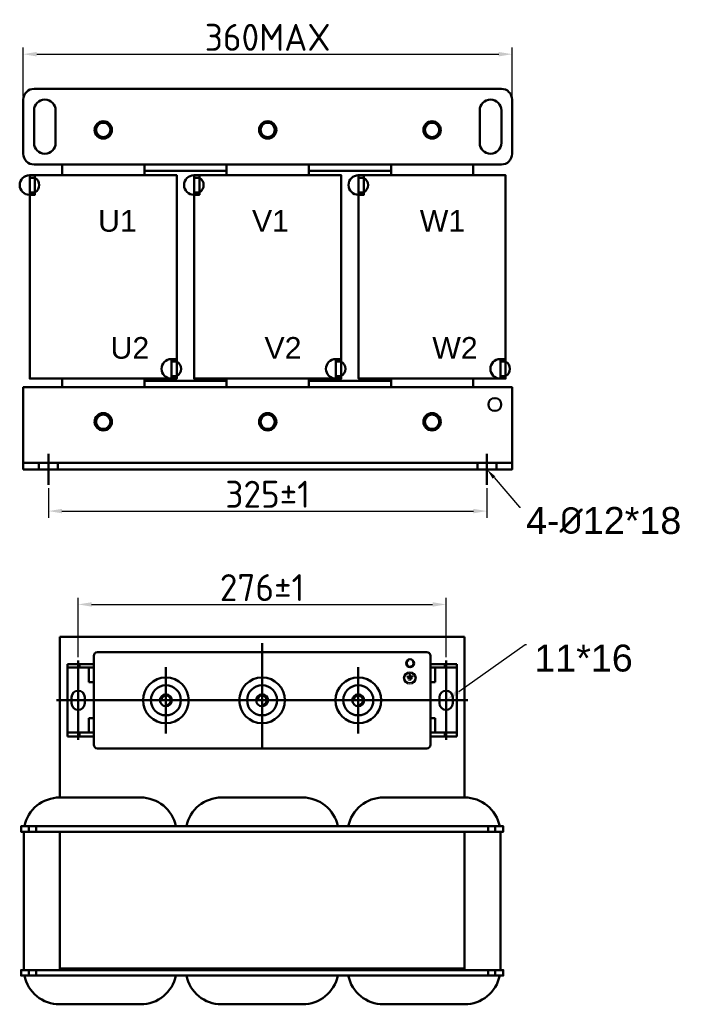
# Model space of a CAD drawing. Header units: millimetres. Extents: x -614 to 481, y 220 to 981.
# Tile 1 of 2: x -614 to -120, y 250 to 981. Entities that reach past the tile are written whole.
import ezdxf
from ezdxf import colors
from ezdxf.entities.mleader import LeaderData, LeaderLine
from ezdxf.math import Vec2, Vec3

# ---------------------------------------------------------------- set-up
doc = ezdxf.new("R2010")
doc.units = ezdxf.units.MM
doc.layers.get('0').update_dxf_attribs({"lineweight": 50})
doc.styles.add('GOST-2.304_Type-B', font='GOST Common.ttf')
doc.styles.get("Standard").update_dxf_attribs({"font": 'arial.ttf'})
doc.dimstyles.new('ISO-25', dxfattribs={"dimtxt": 5, "dimasz": 2.5, "dimexe": 1.25, "dimexo": 0.625, "dimtad": 1, "dimtoh": 1, "dimdec": 0, "dimtxsty": 'GOST-2.304_Type-B', "dimcen": 2.5, "dimadec": 0, "dimazin": 0, "dimtfac": 1, "dimtdec": 0, "dimtmove": 0, "dimatfit": 3, "dimfxl": 1, "dimarcsym": 0})

# ---------------------------------------------------------------- blocks, each defined once
blk = doc.blocks.new('*D30')
at = {"color": 0, "lineweight": -2, "transparency": 16777216}
for p, q in [((-592.5, 632.93), (-592.5, 610.87)), ((-267.21, 632.93), (-267.21, 610.87)), ((-582.5, 615.87), (-277.21, 615.87))]:
    blk.add_line(p, q, dxfattribs=at)
at = {"color": 0, "transparency": 16777216}
for points in [[(-582.5, 617.53), (-582.5, 614.2), (-592.5, 615.87)], [(-277.21, 617.53), (-277.21, 614.2), (-267.21, 615.87)]]:
    blk.add_solid(points, dxfattribs=at)
at = {"layer": 'Defpoints', "color": 0, "transparency": 16777216}
for p in [(-592.5, 635.43), (-267.21, 635.43), (-267.21, 615.87)]:
    blk.add_point(p, dxfattribs=at)
at = {"color": 0, "transparency": 16777216, "insert": (-429.85, 628.37), "char_height": 20, "attachment_point": 5, "style": 'GOST-2.304_Type-B'}
blk.add_mtext('325%%P1', dxfattribs=at)
blk = doc.blocks.new('*D29')
at = {"color": 0, "lineweight": -2, "transparency": 16777216}
for p, q in [((-611.21, 923.78), (-611.21, 960.01)), ((-248.5, 923.78), (-248.5, 960.01)), ((-601.21, 955.01), (-258.5, 955.01))]:
    blk.add_line(p, q, dxfattribs=at)
at = {"color": 0, "transparency": 16777216}
for points in [[(-601.21, 956.68), (-601.21, 953.34), (-611.21, 955.01)], [(-258.5, 956.68), (-258.5, 953.34), (-248.5, 955.01)]]:
    blk.add_solid(points, dxfattribs=at)
at = {"layer": 'Defpoints', "color": 0, "transparency": 16777216}
for p in [(-248.5, 955.01), (-611.21, 921.28), (-248.5, 921.28)]:
    blk.add_point(p, dxfattribs=at)
at = {"color": 0, "transparency": 16777216, "insert": (-429.85, 967.51), "char_height": 20, "attachment_point": 5, "style": 'GOST-2.304_Type-B'}
blk.add_mtext('360MAX', dxfattribs=at)
blk = doc.blocks.new('*D31')
at = {"color": 0, "lineweight": -2, "transparency": 16777216}
for p, q in [((-570.45, 507.35), (-570.45, 551.57)), ((-297.53, 507.35), (-297.53, 551.57)), ((-560.45, 546.57), (-307.53, 546.57))]:
    blk.add_line(p, q, dxfattribs=at)
at = {"color": 0, "transparency": 16777216}
for points in [[(-560.45, 548.23), (-560.45, 544.9), (-570.45, 546.57)], [(-307.53, 548.23), (-307.53, 544.9), (-297.53, 546.57)]]:
    blk.add_solid(points, dxfattribs=at)
at = {"layer": 'Defpoints', "color": 0, "transparency": 16777216}
for p in [(-297.53, 546.57), (-570.45, 504.85), (-297.53, 504.85)]:
    blk.add_point(p, dxfattribs=at)
at = {"color": 0, "transparency": 16777216, "insert": (-433.99, 559.07), "char_height": 20, "attachment_point": 5, "style": 'GOST-2.304_Type-B'}
blk.add_mtext('276±1', dxfattribs=at)

msp = doc.modelspace()

# ---------------------------------------------------------------- hatches: boundary and pattern name
h = msp.add_hatch(color=256)
h.set_gradient(color1=(250, 250, 255), one_color=1, tint=1)
edge = h.paths.add_edge_path()
edge.add_line((-324.49, 490.06), (-323.6, 490.06))
edge.add_arc((-323.6, 490.36), 0.299, -90, 0)
edge.add_arc((-323.6, 490.36), 0.299, 0, 90)
edge.add_line((-323.6, 490.66), (-324.49, 490.66))
edge.add_line((-324.49, 490.66), (-325.38, 490.66))
edge.add_arc((-325.38, 490.36), 0.299, 90, 180)
edge.add_arc((-325.38, 490.36), 0.299, 180, 270)
edge.add_line((-325.38, 490.06), (-324.49, 490.06))
edge = h.paths.add_edge_path()
edge.add_line((-324.79, 494.67), (-324.79, 493.37))
edge.add_line((-324.79, 493.37), (-326.7, 493.37))
edge.add_arc((-326.7, 493.07), 0.299, 90, 180)
edge.add_line((-327, 493.07), (-327, 493.07))
edge.add_arc((-326.7, 493.07), 0.299, -180, -90)
edge.add_line((-326.7, 492.77), (-324.49, 492.77))
edge.add_line((-324.49, 492.77), (-322.28, 492.77))
edge.add_arc((-322.28, 493.07), 0.299, -90, 0)
edge.add_line((-321.98, 493.07), (-321.98, 493.07))
edge.add_arc((-322.28, 493.07), 0.299, 0, 90)
edge.add_line((-322.28, 493.37), (-324.19, 493.37))
edge.add_line((-324.19, 493.37), (-324.19, 494.67))
edge.add_arc((-324.49, 494.67), 0.299, 0, 90)
edge.add_arc((-324.49, 494.67), 0.299, 90, 180)
edge = h.paths.add_edge_path()
edge.add_arc((-326.03, 491.72), 0.299, 90, 180)
edge.add_arc((-326.03, 491.72), 0.299, -180, -90)
edge.add_line((-326.03, 491.42), (-324.49, 491.42))
edge.add_line((-324.49, 491.42), (-322.95, 491.42))
edge.add_arc((-322.95, 491.72), 0.299, -90, 0)
edge.add_arc((-322.95, 491.72), 0.299, 0, 90)
edge.add_line((-322.95, 492.01), (-324.49, 492.01))
edge.add_line((-324.49, 492.01), (-326.03, 492.01))

# ---------------------------------------------------------------- linework, layer by layer
for p, q in [((-582.32, 865.11), (-582.32, 873.14)), ((-521.34, 865.11), (-521.34, 873.14)), ((-460.35, 865.11), (-460.35, 873.14)), ((-399.36, 865.11), (-399.36, 873.14)), ((-338.37, 865.11), (-338.37, 873.14)), ((-277.38, 865.11), (-277.38, 873.14)), ((-501.19, 728.71), (-501.19, 726.93)), ((-379.22, 728.71), (-379.22, 726.93)), ((-257.24, 728.71), (-257.24, 726.93)), ((-521.34, 712.64), (-521.34, 707.83)), ((-460.35, 712.64), (-460.35, 707.83)), ((-399.36, 712.64), (-399.36, 707.83)), ((-338.37, 712.64), (-338.37, 707.83)), ((-592.5, 635.43), (-592.5, 658.25)), ((-267.21, 635.43), (-267.21, 658.25)), ((-248.5, 651.65), (-611.21, 651.65)), ((-599.58, 651.77), (-599.58, 646.84)), ((-585.41, 651.77), (-585.41, 646.84)), ((-274.3, 651.77), (-274.3, 646.84)), ((-260.13, 651.77), (-260.13, 646.84)), ((-599.58, 646.84), (-585.41, 646.84)), ((-260.13, 646.84), (-274.3, 646.84)), ((-584.17, 522.44), (-283.81, 522.44)), ((-283.81, 522.44), (-283.81, 403.24)), ((-433.99, 517.75), (-433.99, 439.56)), ((-558.85, 508.41), (-558.85, 442.41)), ((-556.18, 511.09), (-311.8, 511.09)), ((-309.12, 508.41), (-309.12, 442.41)), ((-505.34, 500.01), (-505.34, 450.82)), ((-433.99, 500.01), (-433.99, 450.82)), ((-362.64, 500.01), (-362.64, 450.82)), ((-581.15, 475.41), (-586.5, 475.41)), ((-556.18, 475.41), (-311.8, 475.41)), ((-378.28, 475.41), (-329.16, 475.41)), ((-286.83, 475.41), (-281.48, 475.41)), ((-556.18, 439.74), (-311.8, 439.74)), ((-607, 381.88), (-607, 377.88)), ((-601.68, 377.88), (-601.68, 381.88)), ((-266.33, 377.88), (-266.33, 381.88)), ((-261.01, 381.88), (-261.01, 377.88)), ((-584.17, 377.88), (-584.17, 376.55)), ((-283.85, 376.55), (-283.85, 369.87)), ((-283.85, 276.44), (-283.85, 283.11)), ((-607, 271.1), (-607, 275.1)), ((-601.68, 275.1), (-601.68, 271.1)), ((-584.17, 276.44), (-584.17, 275.1)), ((-290.52, 276.44), (-283.85, 276.44)), ((-283.85, 276.44), (-283.85, 276.44)), ((-283.85, 276.44), (-283.85, 275.1)), ((-283.85, 276.44), (-283.85, 276.44)), ((-283.85, 276.44), (-283.85, 275.1)), ((-266.33, 275.1), (-266.33, 271.1)), ((-261.01, 271.1), (-261.01, 275.1))]:
    msp.add_line(p, q)
at = {"color": 0}
for p, q in [((-570.45, 474.97), (-570.45, 504.85)), ((-297.53, 474.97), (-297.53, 504.85)), ((-558.85, 502.17), (-578.48, 502.17)), ((-578.48, 502.17), (-578.48, 448.66)), ((-558.85, 499.67), (-578.48, 499.67)), ((-558.85, 502.17), (-570, 502.17)), ((-569.56, 499.67), (-569.56, 502.17)), ((-558.85, 499.67), (-569.56, 499.67)), ((-558.85, 499.67), (-562.42, 499.67)), ((-562.42, 499.67), (-562.42, 488.79)), ((-558.85, 499.67), (-558.85, 502.17)), ((-309.12, 502.17), (-289.5, 502.17)), ((-309.12, 502.17), (-297.98, 502.17)), ((-309.12, 499.67), (-309.12, 502.17)), ((-309.12, 499.67), (-289.5, 499.67)), ((-309.12, 499.67), (-298.42, 499.67)), ((-309.12, 499.67), (-305.56, 499.67)), ((-305.56, 499.67), (-305.56, 488.79)), ((-298.42, 499.67), (-298.42, 502.17)), ((-289.5, 502.17), (-289.5, 448.66)), ((-558.85, 488.79), (-562.42, 488.79)), ((-558.85, 462.04), (-558.85, 488.79)), ((-309.12, 462.04), (-309.12, 488.79)), ((-309.12, 488.79), (-305.56, 488.79)), ((-556.18, 475.41), (-581.15, 475.41)), ((-575.35, 473.18), (-575.35, 477.64)), ((-570.45, 477.64), (-570.45, 445.98)), ((-565.54, 477.64), (-565.54, 473.18)), ((-558.85, 475.41), (-558.85, 462.04)), ((-311.8, 475.41), (-286.83, 475.41)), ((-309.12, 475.41), (-309.12, 462.04)), ((-302.43, 477.64), (-302.43, 473.18)), ((-297.53, 477.64), (-297.53, 445.98)), ((-292.62, 473.18), (-292.62, 477.64)), ((-562.42, 462.04), (-562.42, 451.42)), ((-558.85, 462.04), (-562.42, 462.04)), ((-309.12, 462.04), (-305.56, 462.04)), ((-305.56, 462.04), (-305.56, 451.42)), ((-558.85, 448.66), (-578.48, 448.66)), ((-558.85, 451.42), (-578.13, 451.42)), ((-558.85, 451.42), (-569.56, 451.42)), ((-569.56, 451.42), (-569.56, 448.66)), ((-558.85, 448.66), (-558.85, 451.42)), ((-309.12, 451.42), (-289.84, 451.42)), ((-309.12, 451.42), (-298.42, 451.42)), ((-309.12, 448.66), (-309.12, 451.42)), ((-309.12, 448.66), (-289.5, 448.66)), ((-298.42, 451.42), (-298.42, 448.66))]:
    msp.add_line(p, q, dxfattribs=at)
at = {"lineweight": 25}
for p, q in [((-326.7, 493.37), (-324.79, 493.37)), ((-326.7, 492.77), (-324.49, 492.77)), ((-324.49, 492.01), (-326.03, 492.01)), ((-324.49, 491.42), (-326.03, 491.42)), ((-325.15, 493.07), (-325.15, 493.07)), ((-324.79, 494.67), (-324.79, 493.37)), ((-322.28, 492.77), (-324.49, 492.77)), ((-324.49, 492.01), (-322.95, 492.01)), ((-324.49, 491.42), (-322.95, 491.42)), ((-324.48, 491.72), (-324.48, 491.72)), ((-324.19, 494.67), (-324.19, 493.37)), ((-322.28, 493.37), (-324.19, 493.37)), ((-322.65, 491.72), (-322.65, 491.72)), ((-321.98, 493.07), (-321.98, 493.07))]:
    msp.add_line(p, q, dxfattribs=at)
for points in [[(-582.32, 929.31), (-603.19, 929.31, 0.414214), (-611.21, 921.28), (-611.21, 881.16, 0.414214), (-603.19, 873.14), (-277.38, 873.14)], [(-277.38, 929.31), (-256.52, 929.31, -0.414214), (-248.5, 921.28), (-248.5, 881.16, -0.414214), (-256.52, 873.14), (-582.32, 873.14)], [(-603.19, 913.26), (-603.19, 889.19, 1), (-587.14, 889.19), (-587.14, 913.26, 1), (-603.19, 913.26, -0.780904)], [(-256.52, 913.26), (-256.52, 889.19, -1), (-272.57, 889.19), (-272.57, 913.26, -1), (-256.52, 913.26, 0.780904)], [(-606.4, 865.11), (-606.58, 865.11, 1), (-606.58, 850.65), (-606.4, 850.65)], [(-606.4, 852.43), (-602.47, 852.43, 0.573603), (-602.47, 863.33), (-606.4, 863.33)], [(-484.42, 865.11), (-484.61, 865.11, 1), (-484.61, 850.65), (-484.42, 850.65)], [(-484.42, 852.43), (-480.49, 852.43, 0.573603), (-480.49, 863.33), (-484.42, 863.33)], [(-362.45, 865.11), (-362.63, 865.11, 1), (-362.63, 850.65), (-362.45, 850.65)], [(-362.45, 852.43), (-358.52, 852.43, 0.573603), (-358.52, 863.33), (-362.45, 863.33)], [(-501.19, 728.71), (-501.38, 728.71, 1), (-501.38, 714.25), (-501.19, 714.25)], [(-501.19, 716.03), (-497.26, 716.03, 0.573603), (-497.26, 726.93), (-501.19, 726.93)], [(-379.22, 728.71), (-379.4, 728.71, 1), (-379.4, 714.25), (-379.22, 714.25)], [(-379.22, 716.03), (-375.29, 716.03, 0.573603), (-375.29, 726.93), (-379.22, 726.93)], [(-257.24, 728.71), (-257.43, 728.71, 1), (-257.43, 714.25), (-257.24, 714.25)], [(-257.24, 716.03), (-253.31, 716.03, 0.573603), (-253.31, 726.93), (-257.24, 726.93)], [(-610.32, 381.88, -0.356394), (-584.17, 403.24), (-524.1, 403.24, -0.356394), (-497.95, 381.88)], [(-490.19, 381.88, -0.356394), (-464.04, 403.24), (-403.97, 403.24, -0.356394), (-377.82, 381.88)], [(-370.07, 381.88, -0.356394), (-343.91, 403.24), (-283.85, 403.24, -0.356394), (-257.69, 381.88, -0.356394)], [(-610.83, 275.1, -0.012506), (-610.86, 276.44), (-610.86, 376.55, -0.012506), (-610.83, 377.88, -0.012506)], [(-257.18, 377.88, -0.012506), (-257.15, 376.55), (-257.15, 276.44, -0.012506), (-257.18, 275.1)], [(-567.48, 249.74), (-584.17, 249.74, -0.356394), (-610.32, 271.1, -0.356394)], [(-497.95, 271.1, -0.356394), (-524.1, 249.74), (-567.48, 249.74)], [(-447.35, 249.74), (-464.04, 249.74, -0.356394), (-490.19, 271.1)], [(-377.82, 271.1, -0.356394), (-403.97, 249.74), (-447.35, 249.74)], [(-327.22, 249.74), (-343.91, 249.74, -0.356394), (-370.07, 271.1)], [(-257.69, 271.1, -0.356394), (-283.85, 249.74), (-327.22, 249.74)]]:
    msp.add_lwpolyline(points, format="xyb")
for points in [[(-582.32, 929.31), (-277.38, 929.31)], [(-582.32, 868.32), (-582.32, 873.14)], [(-277.38, 873.14), (-277.38, 868.32)], [(-497.26, 714.25), (-606.4, 714.25), (-606.4, 865.11), (-497.26, 865.11), (-497.26, 865.11), (-497.26, 714.25)], [(-460.35, 868.32), (-521.34, 868.32)], [(-375.29, 714.25), (-484.42, 714.25), (-484.42, 865.11), (-375.29, 865.11), (-375.29, 865.11), (-375.29, 714.25)], [(-338.37, 868.32), (-399.36, 868.32)], [(-253.31, 714.25), (-362.45, 714.25), (-362.45, 865.11), (-253.31, 865.11), (-253.31, 865.11), (-253.31, 714.25)], [(-582.32, 707.83), (-582.32, 712.64), (-582.32, 714.25)], [(-521.34, 714.25), (-521.34, 712.64), (-497.26, 712.64)], [(-497.26, 712.64), (-460.35, 712.64), (-460.35, 714.25)], [(-399.36, 714.25), (-399.36, 712.64), (-381.15, 712.64)], [(-381.15, 712.64), (-338.37, 712.64), (-338.37, 714.25)], [(-277.38, 714.25), (-277.38, 712.64), (-277.38, 707.83)], [(-584.17, 522.44), (-584.17, 403.24)], [(-283.85, 377.88), (-612.85, 377.88), (-612.85, 381.88), (-283.85, 381.88)], [(-584.17, 381.88), (-283.85, 381.88)], [(-283.85, 381.88), (-584.17, 381.88)], [(-584.17, 381.88), (-283.85, 381.88)], [(-584.17, 377.88), (-255.16, 377.88), (-255.16, 381.88), (-584.17, 381.88)], [(-497.95, 381.88), (-370.07, 381.88)], [(-283.85, 377.88), (-283.85, 276.44), (-584.17, 276.44), (-584.17, 377.88)], [(-584.17, 377.88), (-283.85, 377.88)], [(-283.85, 377.88), (-584.17, 377.88)], [(-283.85, 275.1), (-612.85, 275.1), (-612.85, 271.1), (-283.85, 271.1)], [(-584.17, 275.1), (-283.85, 275.1)], [(-584.17, 275.1), (-255.16, 275.1), (-255.16, 271.1), (-584.17, 271.1)], [(-283.85, 271.1), (-584.17, 271.1)]]:
    msp.add_lwpolyline(points)
for points in [[(-554.9, 904.14), (-557.97, 898.82), (-554.9, 893.5), (-548.76, 893.5), (-545.69, 898.82), (-548.76, 904.14)], [(-432.93, 904.14), (-436, 898.82), (-432.93, 893.5), (-426.78, 893.5), (-423.71, 898.82), (-426.78, 904.14)], [(-310.95, 904.14), (-314.02, 898.82), (-310.95, 893.5), (-304.81, 893.5), (-301.74, 898.82), (-304.81, 904.14)], [(-606.4, 865.11), (-602.47, 865.11), (-602.47, 850.65), (-606.4, 850.65)], [(-484.42, 865.11), (-480.49, 865.11), (-480.49, 850.65), (-484.42, 850.65)], [(-362.45, 865.11), (-358.52, 865.11), (-358.52, 850.65), (-362.45, 850.65)], [(-501.19, 728.71), (-497.26, 728.71), (-497.26, 714.25), (-501.19, 714.25)], [(-379.22, 728.71), (-375.29, 728.71), (-375.29, 714.25), (-379.22, 714.25)], [(-257.24, 728.71), (-253.31, 728.71), (-253.31, 714.25), (-257.24, 714.25)], [(-611.21, 646.84), (-248.5, 646.84), (-248.5, 707.83), (-611.21, 707.83)], [(-554.9, 687.47), (-557.97, 682.15), (-554.9, 676.83), (-548.76, 676.83), (-545.69, 682.15), (-548.76, 687.47)], [(-432.93, 687.47), (-436, 682.15), (-432.93, 676.83), (-426.78, 676.83), (-423.71, 682.15), (-426.78, 687.47)], [(-310.95, 687.47), (-314.02, 682.15), (-310.95, 676.83), (-304.81, 676.83), (-301.74, 682.15), (-304.81, 687.47)]]:
    msp.add_lwpolyline(points, close=True)
for centre, radius in [((-551.83, 898.82), 6.42), ((-551.83, 898.82), 6.42), ((-551.83, 898.82), 5.32), ((-429.85, 898.82), 6.42), ((-429.85, 898.82), 6.42), ((-429.85, 898.82), 5.32), ((-307.88, 898.82), 6.42), ((-307.88, 898.82), 6.42), ((-307.88, 898.82), 5.32), ((-261.34, 694.99), 4.81), ((-551.83, 682.15), 6.42), ((-551.83, 682.15), 5.32), ((-429.85, 682.15), 6.42), ((-429.85, 682.15), 6.42), ((-429.85, 682.15), 5.32), ((-307.88, 682.15), 6.42), ((-307.88, 682.15), 6.42), ((-307.88, 682.15), 5.32), ((-324.23, 502.87), 2.97), ((-505.34, 475.41), 16.95), ((-433.99, 475.41), 16.95), ((-362.64, 475.41), 16.95), ((-505.34, 475.41), 11.15), ((-433.99, 475.41), 11.15), ((-362.64, 475.41), 11.15), ((-505.34, 475.41), 4.46), ((-433.99, 475.41), 4.46), ((-362.64, 475.41), 4.46)]:
    msp.add_circle(centre, radius)
for radius in [4.65, 3.68]:
    msp.add_circle((-324.4, 492.01), radius, dxfattribs=at)
for centre, radius, start, end in [((-556.18, 508.41), 2.68, 90, 180), ((-324.23, 502.87), 2.53, 120, 45), ((-311.8, 508.41), 2.68, 0, 90), ((-505.34, 475.41), 3.57, 270, 180), ((-433.99, 475.41), 3.57, 270, 180), ((-362.64, 475.41), 3.57, 270, 180), ((-556.18, 442.41), 2.68, 180, 270), ((-311.8, 442.41), 2.68, 270, 0)]:
    msp.add_arc(centre, radius, start, end)
for centre, start, end in [((-324.85, 493.07), 90, 180), ((-324.85, 493.07), 180, 270), ((-324.49, 494.67), 90, 180), ((-324.49, 494.67), 0, 90), ((-324.18, 491.72), 90, 180), ((-324.18, 491.72), 180, 270), ((-322.95, 491.72), 0, 90), ((-322.95, 491.72), 270, 0), ((-322.28, 493.07), 0, 90), ((-322.28, 493.07), 270, 0)]:
    msp.add_arc(centre, 0.299, start, end, dxfattribs=at)
at = {"color": 0}
for centre, start, end in [((-570.45, 477.64), 0, 180), ((-297.53, 477.64), 0, 180), ((-570.45, 473.18), 180, 0), ((-297.53, 473.18), 180, 0)]:
    msp.add_arc(centre, 4.91, start, end, dxfattribs=at)

# ---------------------------------------------------------------- texts
at = {"char_height": 16.049, "attachment_point": 1}
for s, insert in [('U1', (-555.67, 839.3)), ('V1', (-441.48, 839.3)), ('W1', (-316.99, 839.3)), ('U2', (-546.41, 745.04)), ('V2', (-432.22, 745.04)), ('W2', (-307.73, 745.04))]:
    msp.add_mtext_dynamic_manual_height_columns(s, width=43.5434, gutter_width=25.08, heights=[0], dxfattribs=dict(at, insert=insert))

# ---------------------------------------------------------------- dimensions: what is measured, and where the dimension line sits
for base, p1, p2, text, picture, middle in [((-248.5, 955.01), (-611.21, 921.28), (-248.5, 921.28), '360MAX', '*D29', (-429.85, 967.51)), ((-267.21, 615.87), (-592.5, 635.43), (-267.21, 635.43), '325%%P1', '*D30', (-429.85, 628.37)), ((-297.53, 546.57), (-570.45, 504.85), (-297.53, 504.85), '276±1', '*D31', (-433.99, 559.07))]:
    dim = msp.add_linear_dim(base=base, p1=p1, p2=p2, text=text, dimstyle='ISO-25')
    dim.commit()
    dim.dimension.update_dxf_attribs({"geometry": picture, "text_midpoint": middle})

# ---------------------------------------------------------------- leaders
ml = msp.add_multileader_mtext('Standard')
ml.set_content('4-{\\fISOCPEUR|b0|i0|c0|p34;%%C}12*18', color=256)
ml.set_leader_properties()
ml.build(insert=Vec2(0, 0))
ml.multileader.update_dxf_attribs({"text_left_attachment_type": 0, "text_right_attachment_type": 0, "text_top_attachment_type": 0, "text_bottom_attachment_type": 0, "dogleg_length": 0.36, "arrow_head_size": 8.02, "scale": 4})
ctx = ml.context
ctx.base_point, ctx.scale, ctx.char_height, ctx.arrow_head_size, ctx.landing_gap_size, ctx.plane_origin = Vec3(-242.24, 618.88), 4, 20, 8.02, 4.01, Vec3(-260.13, 646.84)
ctx.left_attachment, ctx.right_attachment = 0, 0
notes = []
notes.append((ctx, [(0, (1, 1, 0), (-242.96, 618.88), (1, 0), 0.722, [(0, [(-267.21, 646.84)], 256, [])])]))
ctx.mtext.insert, ctx.mtext.flow_direction = Vec3(-238.22, 618.88), 5
ml = msp.add_multileader_mtext('Standard')
ml.set_content('11*16', color=256)
ml.set_leader_properties()
ml.build(insert=Vec2(0, 0))
ml.multileader.update_dxf_attribs({"text_left_attachment_type": 0, "text_right_attachment_type": 0, "text_top_attachment_type": 0, "text_bottom_attachment_type": 0, "dogleg_length": 0.36, "arrow_head_size": 11.47, "scale": 4})
ctx = ml.context
ctx.base_point, ctx.scale, ctx.char_height, ctx.arrow_head_size, ctx.landing_gap_size, ctx.plane_origin = Vec3(-237.79, 516.76), 4, 20, 11.47, 5.73, Vec3(-297.53, 475.41)
ctx.left_attachment, ctx.right_attachment = 0, 0
notes.append((ctx, [(0, (1, 1, 0), (-238.82, 516.76), (1, 0), 1.03, [(0, [(-297.53, 475.41)], 256, [])])]))
ctx.mtext.insert, ctx.mtext.flow_direction = Vec3(-232.05, 516.76), 5
for ctx, leaders in notes:
    for number, flags, end, landing, length, lines in leaders:
        leader = LeaderData()
        leader.index, (leader.has_last_leader_line, leader.has_dogleg_vector, leader.attachment_direction) = number, flags
        leader.last_leader_point, leader.dogleg_vector, leader.dogleg_length = Vec3(end), Vec3(landing), length
        for number, points, colour, breaks in lines:
            line = LeaderLine()
            line.index, line.vertices, line.color, line.breaks = number, Vec3.list(points), colors.encode_raw_color(colour), breaks
            leader.lines.append(line)
        ctx.leaders.append(leader)

doc.saveas('drawing.dxf')
